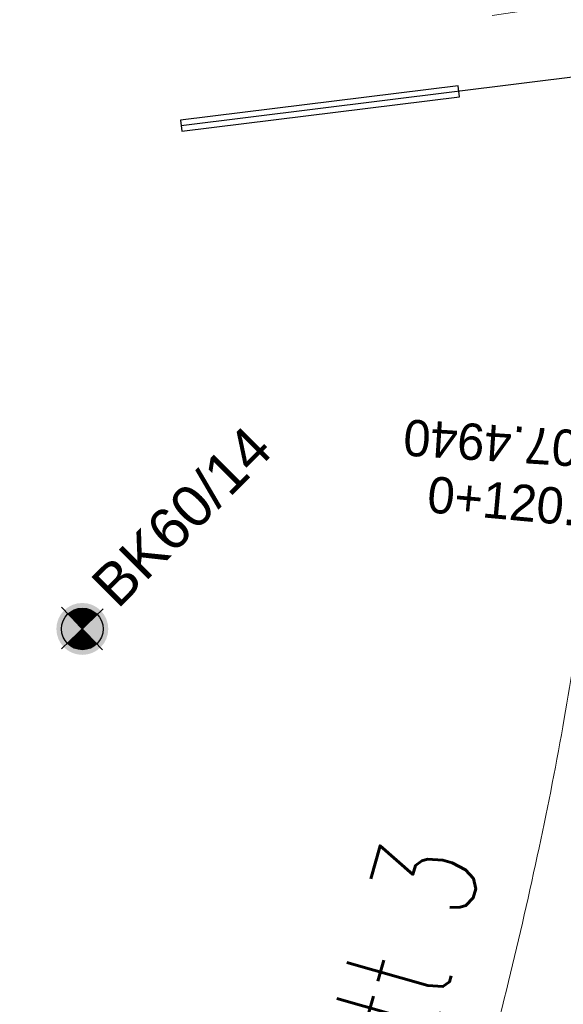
# Model space of a CAD drawing. Header units: metres. Extents: x 3458045 to 3462392, y 5482308 to 5484762.
# Tile 67 of 256: x 3459759 to 3459772, y 5483500 to 5483524. Entities that reach past the tile are written whole.
import ezdxf
from ezdxf.enums import TextEntityAlignment as Align

# ---------------------------------------------------------------- set-up
doc = ezdxf.new("R2010")
doc.units = ezdxf.units.M
doc.header["$PDMODE"] = 3
doc.header["$PDSIZE"] = 0.1
doc.linetypes.add('AUSGEZOGEN', pattern=[2, 1, 1])
doc.layers.get('0').update_dxf_attribs({"linetype": 'CONTINUOUS'})
for name, color, linetype in [('BAUER_BK 2014', 1, 'CONTINUOUS'), ('SP_ACHSE_8559', 7, 'CONTINUOUS'), ('SP_AXIS', 7, 'CONTINUOUS'), ('SP_BAUGRUBE-ANKER', 211, 'AUSGEZOGEN'), ('SP_Verbau', 212, 'CONTINUOUS'), ('SP_VERM', 1, 'CONTINUOUS')]:
    doc.layers.add(name, color=color, linetype=linetype)
doc.styles.add('K_ISOCP', font='k_isocp.shx')
doc.styles.add('SP_F', font='romans.shx', dxfattribs={"width": 0.7, "bigfont": 'sp_f.shx'})
doc.styles.get("Standard").update_dxf_attribs({"font": 'txt.shx'})

# ---------------------------------------------------------------- blocks, each defined once
blk = doc.blocks.new('kmr_li')
at = {"color": 1, "linetype": 'Continuous'}
blk.add_line((0, 0), (0, 3.5714), dxfattribs=at)
at = {"color": 1}
for p, q in [((0, 0), (-0.3062, 0.9075)), ((-0.3062, 0.9075), (0, 0.5188)), ((0, 0), (0.3062, 0.9075)), ((0.3062, 0.9075), (0, 0.5188))]:
    blk.add_line(p, q, dxfattribs=at)
at = {"color": 1, "linetype": 'Continuous', "style": 'K_ISOCP'}
blk.add_attdef('STATION', text='', height=1, rotation=270.00006, dxfattribs=at).set_placement((0, 4.404), align=Align.MIDDLE_RIGHT)
blk.add_attdef('PARAUL', text='', height=1, rotation=270.00006, dxfattribs=at).set_placement((-0.5, 1), align=Align.TOP_RIGHT)
blk.add_attdef('PARAOL', text='', height=1, rotation=270.00006, dxfattribs=at).set_placement((0.5, 1), align=Align.BOTTOM_RIGHT)
blk = doc.blocks.new('kmr_re')
at = {"color": 1}
for p, q in [((0, 0), (-0.306221, -0.907473)), ((0, 0), (0.306221, -0.907473)), ((-0.306221, -0.907473), (0, -0.51875)), ((0.306221, -0.907473), (0, -0.51875))]:
    blk.add_line(p, q, dxfattribs=at)
at = {"color": 1, "linetype": 'Continuous'}
blk.add_line((0, 0), (0, -3.57143), dxfattribs=at)
at = {"color": 1, "linetype": 'Continuous', "style": 'K_ISOCP'}
blk.add_attdef('PARAUL', text='', height=1, rotation=270.0000584, dxfattribs=at).set_placement((-0.5, -1), align=Align.TOP_LEFT)
blk.add_attdef('PARAOL', text='', height=1, rotation=270.0000584, dxfattribs=at).set_placement((0.5, -1), align=Align.BOTTOM_LEFT)
blk.add_attdef('STATION', text='', height=1, rotation=270.0000584, dxfattribs=at).set_placement((0, -3.57143), align=Align.MIDDLE_LEFT)
blk = doc.blocks.new('BK60-14')
at = {"layer": 'BAUER_BK 2014'}
h = blk.add_hatch(color=11, dxfattribs=at)
h.dxf.hatch_style = 1
h.paths.add_polyline_path([(-2.5, 0, 1), (2.5, 0, 1)])
blk.add_point((0, 0), dxfattribs=at)
blk = doc.blocks.new('SOF_BEMSTR2')
at = {"color": 0, "linetype": 'ByBlock', "lineweight": -2}
for p, q in [((0, -20), (0, 8.5)), ((3.535, 3.535), (-3.535, -3.535)), ((-5, 0), (5, 0))]:
    blk.add_line(p, q, dxfattribs=at)
blk = doc.blocks.new('SOFI-HK', base_point=(0, 0.000969))
at = {"color": 0, "linetype": 'Continuous'}
for p, q in [((0, 0.139982), (0, -0.138069)), ((-0.145258, 0.000969), (0.139135, 0.000969))]:
    blk.add_line(p, q, dxfattribs=at)
at = {"color": 0, "linetype": 'Continuous', "const_width": 0.1}
for points in [[(0, 0.050969, 0.414214), (-0.05, 0.000969)], [(0.05, 0.000969, -0.414214), (0, -0.049031)]]:
    blk.add_lwpolyline(points, format="xyb", dxfattribs=at)
at = {"color": 0, "linetype": 'Continuous'}
blk.add_circle((0, 0.000969), 0.1, dxfattribs=at)
blk = doc.blocks.new('A$C288940E1')
at = {"layer": 'SP_Verbau'}
blk.add_line((0, 0), (-10.404, -4.692), dxfattribs=at)
blk.add_lwpolyline([(-10.435, -4.623), (-10.373, -4.76), (-6.905, -3.196), (-6.967, -3.059)], close=True, dxfattribs=at)

msp = doc.modelspace()

# ---------------------------------------------------------------- linework, layer by layer
at = {"layer": 'SP_ACHSE_8559'}
msp.add_lwpolyline([(3459737.3759, 5483588.9167, -0.0013218), (3459741.9888, 5483581.4736, -0.0004406), (3459746.5755, 5483574.0144, 0.000357), (3459752.2355, 5483564.8071, 0.0010709), (3459757.9218, 5483555.616, 0.0017848), (3459763.6606, 5483546.4576, 0.0024988), (3459769.4775, 5483537.3487, 0.0032127), (3459775.3981, 5483528.3069, 0.0012042), (3459777.3589, 5483525.3707, 0.00909), (3459792.1443, 5483504.1891, -0.6236806), (3459771.1027, 5483464.5224, -0.1187391)], format="xyb", dxfattribs=at)
at = {"layer": 'SP_VERM', "color": 3, "linetype": 'AUSGEZOGEN', "lineweight": 0}
msp.add_lwpolyline([(3459759.3354, 5483402.5326, -0.1439193), (3459754.6319, 5483441.2437, -0.0047478), (3459754.8686, 5483442.5859, -0.01005), (3459755.548, 5483445.8548, -0.0071784), (3459756.2936, 5483448.9086, -0.004307), (3459757.0619, 5483451.7683, -0.0014357), (3459757.8135, 5483454.4433), (3459767.8972, 5483490.0684, 0.0010265), (3459768.9011, 5483493.6337, 0.0030796), (3459769.8385, 5483497.0708, 0.0051327), (3459770.687, 5483500.3962, 0.0071859), (3459771.4242, 5483503.6143, 0.0092391), (3459772.0303, 5483506.7267, 0.0112924), (3459772.4885, 5483509.7322, 0.0097473), (3459772.7249, 5483511.8947, 0.0955136), (3459770.7326, 5483531.4589, 0.0058171), (3459770.3576, 5483532.6555, 0.0125278), (3459769.3251, 5483535.5659, 0.0105457), (3459768.1088, 5483538.5504, 0.0085637), (3459766.7273, 5483541.601, 0.0065817), (3459765.1986, 5483544.7216, 0.0045998), (3459763.5426, 5483547.9192, 0.0026179), (3459761.781, 5483551.2035, 0.0564644), (3459686.7013, 5483658.6994)], format="xyb", dxfattribs=at)

# ---------------------------------------------------------------- block references
at = {"layer": 'SP_AXIS', "color": 0}
ref = msp.add_blockref('kmr_re', (3459786.8382, 5483512.3056), dxfattribs=dict(at, xscale=3.500000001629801, yscale=3.500000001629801, zscale=3.500000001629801, rotation=266.34945735))
ref.add_attrib('STATION', '0+707.4940', dxfattribs={"layer": '0', "color": 1, "linetype": 'Continuous', "height": 0.875, "rotation": 176.34952, "style": 'K_ISOCP'}).set_placement((3459774.3635, 5483513.1014), align=Align.MIDDLE_LEFT)
ref.add_attrib('PARAOL', 'A=42.9884', dxfattribs={"layer": '0', "color": 1, "linetype": 'Continuous', "height": 0.875, "rotation": 176.34952, "style": 'K_ISOCP'}).set_placement((3459783.2339, 5483510.7819), align=Align.BOTTOM_LEFT)
ref.add_attrib('PARAUL', 'R=66.0000', dxfattribs={"layer": '0', "color": 1, "linetype": 'Continuous', "height": 0.875, "rotation": 176.34952, "style": 'K_ISOCP'}).set_placement((3459783.4567, 5483514.2748), align=Align.TOP_LEFT)
ref = msp.add_blockref('kmr_li', (3459790.2818, 5483510.1571), dxfattribs=dict(at, xscale=3.500000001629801, yscale=3.500000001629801, zscale=3.500000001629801, rotation=84.76376067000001))
ref.add_attrib('STATION', '0+120.2210', dxfattribs={"layer": '0', "color": 1, "linetype": 'Continuous', "height": 0.875, "rotation": 354.76382, "style": 'K_ISOCP'}).set_placement((3459774.9319, 5483511.5638), align=Align.MIDDLE_RIGHT)
ref.add_attrib('PARAOL', 'R=-69.6000', dxfattribs={"layer": '0', "color": 1, "linetype": 'Continuous', "height": 0.875, "rotation": 354.76382, "style": 'K_ISOCP'}).set_placement((3459786.9561, 5483512.2192), align=Align.BOTTOM_RIGHT)
ref.add_attrib('PARAUL', 'A=42.2727', dxfattribs={"layer": '0', "color": 1, "linetype": 'Continuous', "height": 0.875, "rotation": 354.76382, "style": 'K_ISOCP'}).set_placement((3459786.6367, 5483508.7338), align=Align.TOP_RIGHT)
at = {"layer": 'SP_BAUGRUBE-ANKER', "xscale": 1.772319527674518, "yscale": 1.772319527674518, "zscale": 1.772319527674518}
for p, rotation in [((3459782.185, 5483527.8334), 345.6920429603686), ((3459782.8767, 5483523.483), 342.7786746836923), ((3459782.9548, 5483523.3902), 36.29667760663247), ((3459785.8981, 5483521.6917), 36.29667760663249)]:
    msp.add_blockref('A$C288940E1', p, dxfattribs=dict(at, rotation=rotation))
at = {"layer": 'SP_VERM', "color": 3, "linetype": 'AUSGEZOGEN', "lineweight": 0, "xscale": 0.2500000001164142, "yscale": 0.2500000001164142, "zscale": 0.2500000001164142, "rotation": 98.24482916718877}
msp.add_blockref('SOF_BEMSTR2', (3459772.3934, 5483523.9583), dxfattribs=at)

# ---------------------------------------------------------------- texts
at = {"layer": 'SP_VERM', "color": 5, "linetype": 'AUSGEZOGEN', "insert": (3459766.4506, 5483495.0259), "char_height": 2.5, "attachment_point": 5, "rotation": 74.21929, "style": 'SP_F'}
msp.add_mtext('\\A1;Bauabschnitt 3', dxfattribs=at)

# ---------------------------------------------------------------- next in the draw order: texts
at = {"layer": 'BAUER_BK 2014', "insert": (3459760.5675, 5483510.0529, 108.9454), "char_height": 1, "attachment_point": 1, "rotation": 45, "bg_fill": 3, "box_fill_scale": 1, "bg_fill_color": 256, "bg_fill_transparency": 0}
msp.add_mtext_dynamic_manual_height_columns('{\\fArial|b0|i0|c0|p34;BK60/14}', width=5.326362, gutter_width=12.5, heights=[0], dxfattribs=at)

# ---------------------------------------------------------------- next in the draw order: block references
at = {"layer": 'BAUER_BK 2014', "xscale": 5.000000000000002, "yscale": 5.000000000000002, "zscale": 5.000000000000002, "rotation": 314.0182533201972}
msp.add_blockref('SOFI-HK', (3459760.425, 5483508.885, 3.644), dxfattribs=at)
at = {"layer": 'BAUER_BK 2014', "xscale": 0.25, "yscale": 0.25}
msp.add_blockref('BK60-14', (3459760.425, 5483508.885, 3.644), dxfattribs=at)

doc.saveas('drawing.dxf')
